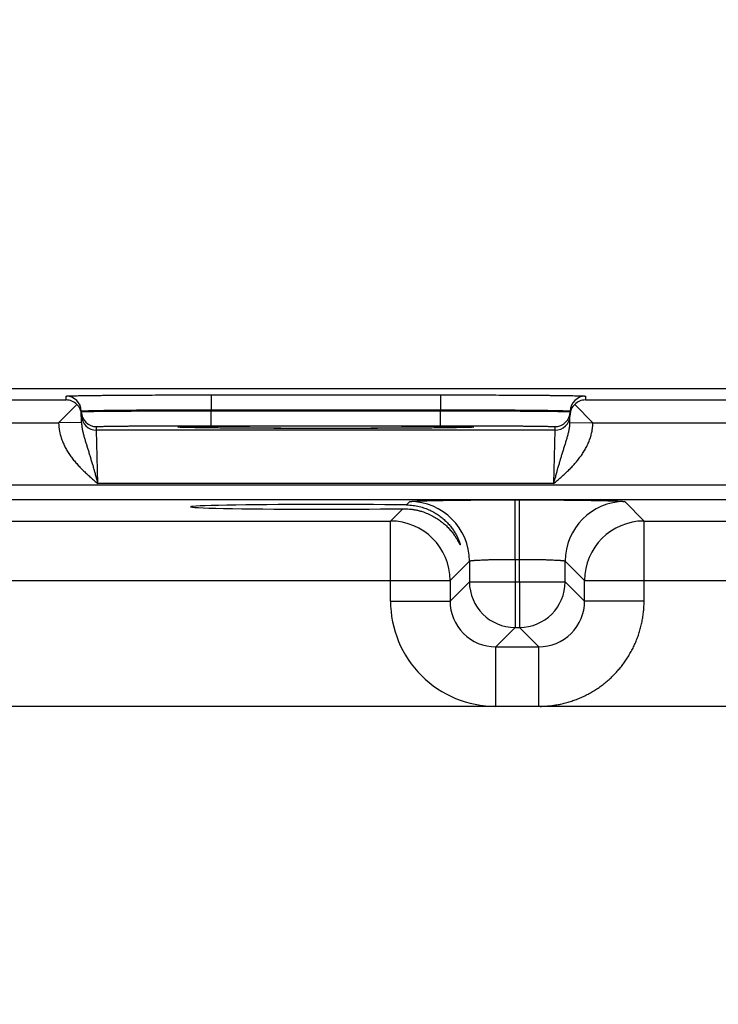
# Model space of a CAD drawing. Header units: inches. Extents: x 0 to 34, y 0 to 22.
# Tile 40 of 124: x 14.1 to 15, y 16.6 to 17.8. Entities that reach past the tile are written whole.
import ezdxf

# ---------------------------------------------------------------- set-up
doc = ezdxf.new("R2010")
doc.units = ezdxf.units.IN
doc.header["$LTSCALE"] = 1.87
doc.header["$MEASUREMENT"] = 0
doc.layers.get('0').update_dxf_attribs({"linetype": 'CONTINUOUS'})
doc.layers.add('DIMENSIONS', color=7, linetype='CONTINUOUS')
doc.styles.get("Standard").update_dxf_attribs({"font": 'txt', "width": 0.8})
doc.dimstyles.new('DIMSTYLE_1', dxfattribs={"dimtxt": 0.125, "dimasz": 0.18, "dimexe": 0.125, "dimexo": 0.0625, "dimgap": 0.09, "dimtad": 0, "dimtih": 1, "dimtoh": 1, "dimzin": 4, "dimdsep": 46, "dimtxsty": 'STANDARD', "dimblk": '_FILLED', "dimblk1": '_FILLED', "dimblk2": '_FILLED', "dimcen": 0.09, "dimadec": 0, "dimazin": 0, "dimtp": 0.01, "dimtm": 0.01, "dimtfac": 1, "dimtofl": 0, "dimtmove": 0, "dimatfit": 3, "dimldrblk": '_FILLED', "dimfxl": 1, "dimtolj": 1, "dimtzin": 4, "dimarcsym": 0})

# ---------------------------------------------------------------- blocks, each defined once
blk = doc.blocks.new('*D29')
at = {"layer": 'DIMENSIONS', "color": 2, "linetype": 'CONTINUOUS'}
blk.add_line((15.8888, 15.5751), (15.8888, 18.0491), dxfattribs=at)
at = {"layer": 'DIMENSIONS', "color": 2, "linetype": 'CONTINUOUS', "insert": (15.8263, 18.1116), "char_height": 0.125, "width": 1.025, "attachment_point": 1, "rotation": 90, "line_spacing_factor": 0.9}
blk.add_mtext('9.53{\\Ftxt.shx;\\W1.000000;\\H0.125000; }[242]', dxfattribs=at)
blk = doc.blocks.new('_FILLED')
at = {"color": 0, "linetype": 'BYBLOCK'}
blk.add_solid([(0, 0), (-1, 0.1736), (-1, -0.1736)], dxfattribs=at)

msp = doc.modelspace()

# ---------------------------------------------------------------- linework, layer by layer
at = {"color": 7, "linetype": 'CONTINUOUS'}
for p, q in [((17.0008, 17.3616), (7.5774, 17.3616)), ((14.1396, 17.3472), (14.1395, 17.3522)), ((14.3295, 17.3538), (14.6302, 17.3538)), ((14.3295, 17.3538), (14.3295, 17.3342)), ((14.6302, 17.3538), (14.6302, 17.3342)), ((14.8202, 17.3522), (14.8201, 17.3472)), ((13.8901, 17.3472), (14.1396, 17.3472)), ((14.1535, 17.3414), (14.1298, 17.3172)), ((14.8061, 17.3414), (14.8298, 17.3172)), ((14.8201, 17.3472), (15.0696, 17.3472)), ((14.1598, 17.3178), (14.1595, 17.3325)), ((14.3295, 17.3342), (14.6302, 17.3342)), ((14.3295, 17.3331), (14.3295, 17.3342)), ((14.3295, 17.3331), (14.6302, 17.3331)), ((14.3295, 17.3135), (14.3295, 17.3331)), ((14.6302, 17.3331), (14.6302, 17.3342)), ((14.6302, 17.3135), (14.6302, 17.3331)), ((14.7999, 17.3178), (14.8002, 17.3325)), ((13.8999, 17.3172), (14.1298, 17.3172)), ((14.1598, 17.3178), (14.1298, 17.3172)), ((14.1796, 17.3075), (14.1795, 17.3122)), ((14.2883, 17.3114), (14.2861, 17.3116)), ((14.2888, 17.3114), (14.2886, 17.3114)), ((14.2891, 17.3114), (14.2888, 17.3114)), ((14.2895, 17.3113), (14.2891, 17.3114)), ((14.29, 17.3113), (14.2895, 17.3113)), ((14.2908, 17.3113), (14.29, 17.3113)), ((14.292, 17.3112), (14.2908, 17.3113)), ((14.2934, 17.3112), (14.292, 17.3112)), ((14.2957, 17.3111), (14.2934, 17.3112)), ((14.2987, 17.311), (14.2957, 17.3111)), ((14.3026, 17.3109), (14.2987, 17.311)), ((14.3062, 17.3109), (14.3026, 17.3109)), ((14.3107, 17.3108), (14.3062, 17.3109)), ((14.3162, 17.3107), (14.3107, 17.3108)), ((14.3295, 17.3135), (14.6302, 17.3135)), ((14.6535, 17.3109), (14.6483, 17.3108)), ((14.6578, 17.311), (14.6535, 17.3109)), ((14.6613, 17.311), (14.6578, 17.311)), ((14.6642, 17.3111), (14.6613, 17.311)), ((14.6665, 17.3112), (14.6642, 17.3111)), ((14.668, 17.3112), (14.6665, 17.3112)), ((14.6689, 17.3113), (14.668, 17.3112)), ((14.6696, 17.3113), (14.6689, 17.3113)), ((14.6702, 17.3113), (14.6696, 17.3113)), ((14.6705, 17.3114), (14.6702, 17.3113)), ((14.6708, 17.3114), (14.6705, 17.3114)), ((14.671, 17.3114), (14.6708, 17.3114)), ((14.6712, 17.3114), (14.671, 17.3114)), ((14.6713, 17.3114), (14.6712, 17.3114)), ((14.6735, 17.3116), (14.6713, 17.3114)), ((14.7802, 17.3122), (14.7801, 17.3075)), ((14.7999, 17.3178), (14.8298, 17.3172)), ((14.8299, 17.3172), (15.0598, 17.3172)), ((14.7801, 17.3075), (14.1796, 17.3075)), ((14.1812, 17.2375), (14.1796, 17.3075)), ((14.323, 17.3106), (14.3162, 17.3107)), ((14.3317, 17.3105), (14.323, 17.3106)), ((14.3389, 17.3105), (14.3317, 17.3105)), ((14.3476, 17.3104), (14.3389, 17.3105)), ((14.3571, 17.3103), (14.3476, 17.3104)), ((14.3671, 17.3103), (14.3571, 17.3103)), ((14.3776, 17.3102), (14.3671, 17.3103)), ((14.3886, 17.3101), (14.3776, 17.3102)), ((14.3999, 17.3101), (14.3886, 17.3101)), ((14.4116, 17.31), (14.3999, 17.3101)), ((14.4235, 17.31), (14.4116, 17.31)), ((14.4357, 17.31), (14.4235, 17.31)), ((14.4481, 17.31), (14.4357, 17.31)), ((14.4607, 17.3099), (14.4481, 17.31)), ((14.4733, 17.3099), (14.4607, 17.3099)), ((14.4859, 17.3099), (14.4733, 17.3099)), ((14.4985, 17.3099), (14.4859, 17.3099)), ((14.5111, 17.31), (14.4985, 17.3099)), ((14.5235, 17.31), (14.5111, 17.31)), ((14.5357, 17.31), (14.5235, 17.31)), ((14.5477, 17.31), (14.5357, 17.31)), ((14.5594, 17.3101), (14.5477, 17.31)), ((14.5703, 17.3101), (14.5594, 17.3101)), ((14.5845, 17.3102), (14.5703, 17.3101)), ((14.5963, 17.3103), (14.5845, 17.3102)), ((14.606, 17.3103), (14.5963, 17.3103)), ((14.6143, 17.3104), (14.606, 17.3103)), ((14.6235, 17.3105), (14.6143, 17.3104)), ((14.6311, 17.3106), (14.6235, 17.3105)), ((14.6376, 17.3106), (14.6311, 17.3106)), ((14.6433, 17.3107), (14.6376, 17.3106)), ((14.6483, 17.3108), (14.6433, 17.3107)), ((14.7801, 17.3075), (14.7785, 17.2375)), ((16.7965, 17.2353), (9.3983, 17.2353)), ((14.7785, 17.2375), (14.1812, 17.2375)), ((16.7965, 17.2163), (9.3983, 17.2163)), ((14.5858, 17.2096), (14.5901, 17.2139)), ((14.7281, 17.2162), (14.7336, 17.2162)), ((14.7281, 17.1382), (14.7281, 17.2162)), ((14.7336, 17.1382), (14.7336, 17.2162)), ((14.8716, 17.2139), (14.897, 17.1885)), ((14.5647, 17.1885), (14.5808, 17.2046)), ((13.967, 17.1885), (14.5647, 17.1885)), ((14.5647, 17.0835), (14.5647, 17.1885)), ((14.897, 17.1885), (15.4947, 17.1885)), ((14.897, 17.0835), (14.897, 17.1885)), ((14.6681, 17.1359), (14.6427, 17.1105)), ((14.6681, 17.1359), (14.6681, 17.1089)), ((14.7281, 17.1382), (14.7336, 17.1382)), ((14.7281, 17.1382), (14.7281, 17.1089)), ((14.7336, 17.1089), (14.7336, 17.1382)), ((14.7936, 17.1089), (14.7936, 17.1359)), ((14.7936, 17.1359), (14.819, 17.1105)), ((13.889, 17.1105), (14.6427, 17.1105)), ((14.6427, 17.1105), (14.6427, 17.0835)), ((14.6681, 17.1089), (14.6427, 17.0835)), ((14.6681, 17.1089), (14.7936, 17.1089)), ((14.7281, 17.1089), (14.7281, 17.0489)), ((14.7336, 17.1089), (14.7336, 17.0489)), ((14.7936, 17.1089), (14.819, 17.0835)), ((14.819, 17.1105), (15.5727, 17.1105)), ((14.819, 17.0835), (14.819, 17.1105)), ((14.5647, 17.0835), (14.6427, 17.0835)), ((14.897, 17.0835), (14.819, 17.0835)), ((14.7281, 17.0489), (14.7027, 17.0235)), ((14.7281, 17.0489), (14.7336, 17.0489)), ((14.7336, 17.0489), (14.759, 17.0235)), ((14.7027, 17.0235), (14.759, 17.0235)), ((14.7027, 16.9455), (14.7027, 17.0235)), ((14.759, 16.9455), (14.759, 17.0235)), ((16.6407, 16.9455), (9.5541, 16.9455))]:
    msp.add_line(p, q, dxfattribs=at)
for points in [[(14.2886, 17.3114), (14.2885, 17.3114), (14.2884, 17.3114), (14.2884, 17.3114)], [(14.6713, 17.3114), (14.6713, 17.3114), (14.6713, 17.3114)]]:
    msp.add_lwpolyline(points, dxfattribs=at)
for centre, radius, start, end in [((14.1395, 17.3322), 0.02, 1.0012, 90.0013), ((14.8202, 17.3322), 0.02, 89.9987, 178.9988), ((14.1394, 17.327), 0.0202, 45.4189, 89.3143), ((14.1399, 17.3272), 0.0197, 1.0498, 46.2249), ((14.8197, 17.3272), 0.0197, 133.7752, 178.9502), ((14.8203, 17.327), 0.0202, 90.6857, 134.5811), ((14.1795, 17.3322), 0.02, 181.0012, 270.0013), ((14.1796, 17.3275), 0.02, 181.2271, 270.0013), ((14.7801, 17.3275), 0.02, 269.9987, 358.7855), ((14.7802, 17.3322), 0.02, 269.9987, 358.9988), ((14.6735, 17.2966), 0.015, 89.9998, 100.7095), ((14.5901, 17.1359), 0.078, 0.0209, 89.9791), ((14.8716, 17.1359), 0.078, 90.0209, 179.9791), ((14.5647, 17.1105), 0.078, 0.0209, 89.9791), ((14.897, 17.1105), 0.078, 90.0209, 179.9791), ((14.7281, 17.1089), 0.06, 180.0209, 269.9791), ((14.7336, 17.1089), 0.06, 270.0209, 359.9791), ((14.7027, 17.0835), 0.138, 179.9961, 270.0042), ((14.7027, 17.0835), 0.06, 179.9638, 270.0362), ((14.759, 17.0835), 0.06, 269.9638, 0.0362)]:
    msp.add_arc(centre, radius, start, end, dxfattribs=at)
msp.add_ellipse((14.4798, 17.2071), major_axis=(0.1771, 0), ratio=0.017455, start_param=0.929285, end_param=5.318993, dxfattribs=at)
for points, knots in [([(14.1395, 17.3522), (14.1395, 17.3522), (14.1395, 17.3522), (14.1395, 17.3522), (14.1395, 17.3522), (14.1395, 17.3522), (14.1396, 17.3522), (14.1396, 17.3522), (14.1396, 17.3522), (14.1397, 17.3523), (14.1398, 17.3523), (14.1399, 17.3523), (14.14, 17.3523), (14.1402, 17.3523), (14.1405, 17.3524), (14.141, 17.3524), (14.1416, 17.3524), (14.1423, 17.3525), (14.1432, 17.3525), (14.1442, 17.3526), (14.1452, 17.3526), (14.1464, 17.3526), (14.1477, 17.3527), (14.1491, 17.3527), (14.1506, 17.3527), (14.1523, 17.3528), (14.1546, 17.3528), (14.1579, 17.3529), (14.1621, 17.353), (14.1667, 17.353), (14.1716, 17.3531), (14.177, 17.3532), (14.1827, 17.3532), (14.1888, 17.3533), (14.1952, 17.3534), (14.202, 17.3534), (14.2116, 17.3535), (14.2243, 17.3536), (14.2402, 17.3537), (14.257, 17.3537), (14.2745, 17.3538), (14.2925, 17.3538), (14.3109, 17.3538), (14.3233, 17.3538), (14.3295, 17.3538)], [0, 0, 0, 0, 0.000056, 0.000092, 0.000134, 0.000241, 0.000383, 0.000559, 0.000772, 0.001022, 0.001308, 0.001991, 0.002823, 0.003804, 0.004935, 0.007643, 0.010948, 0.014847, 0.019338, 0.02442, 0.030088, 0.03634, 0.043173, 0.050581, 0.058561, 0.067109, 0.076218, 0.096099, 0.118157, 0.142341, 0.168591, 0.196844, 0.227033, 0.259085, 0.292923, 0.328465, 0.365625, 0.44444, 0.528609, 0.617319, 0.709716, 0.80491, 0.901983, 1, 1, 1, 1]), ([(14.6302, 17.3538), (14.6364, 17.3538), (14.6488, 17.3538), (14.6672, 17.3538), (14.6852, 17.3538), (14.7027, 17.3537), (14.7195, 17.3537), (14.7354, 17.3536), (14.7481, 17.3535), (14.7577, 17.3534), (14.7644, 17.3534), (14.7709, 17.3533), (14.777, 17.3532), (14.7827, 17.3532), (14.788, 17.3531), (14.793, 17.353), (14.7976, 17.353), (14.8018, 17.3529), (14.805, 17.3528), (14.8074, 17.3528), (14.809, 17.3527), (14.8106, 17.3527), (14.812, 17.3527), (14.8133, 17.3526), (14.8144, 17.3526), (14.8155, 17.3526), (14.8165, 17.3525), (14.8173, 17.3525), (14.8181, 17.3524), (14.8187, 17.3524), (14.8192, 17.3524), (14.8195, 17.3523), (14.8196, 17.3523), (14.8198, 17.3523), (14.8199, 17.3523), (14.82, 17.3523), (14.82, 17.3522), (14.8201, 17.3522), (14.8201, 17.3522), (14.8201, 17.3522), (14.8201, 17.3522), (14.8202, 17.3522), (14.8202, 17.3522), (14.8202, 17.3522), (14.8202, 17.3522)], [0, 0, 0, 0, 0.098017, 0.19509, 0.290284, 0.382681, 0.471391, 0.55556, 0.634375, 0.671535, 0.707077, 0.740915, 0.772967, 0.803156, 0.831409, 0.857659, 0.881843, 0.903901, 0.923782, 0.932891, 0.941439, 0.949419, 0.956827, 0.96366, 0.969912, 0.97558, 0.980662, 0.985153, 0.989052, 0.992357, 0.995065, 0.996196, 0.997177, 0.998009, 0.998692, 0.998978, 0.999228, 0.999441, 0.999617, 0.999759, 0.999866, 0.999908, 0.999944, 1, 1, 1, 1]), ([(14.1595, 17.3325), (14.1595, 17.3325), (14.1595, 17.3325), (14.1595, 17.3326), (14.1595, 17.3326), (14.1596, 17.3326), (14.1596, 17.3326), (14.1596, 17.3326), (14.1597, 17.3326), (14.1597, 17.3326), (14.1598, 17.3327), (14.16, 17.3327), (14.1601, 17.3327), (14.1603, 17.3327), (14.1606, 17.3328), (14.1608, 17.3328), (14.1611, 17.3328), (14.1615, 17.3328), (14.162, 17.3329), (14.1628, 17.3329), (14.1637, 17.333), (14.1646, 17.333), (14.1657, 17.3331), (14.1668, 17.3331), (14.1681, 17.3331), (14.17, 17.3332), (14.1726, 17.3333), (14.1759, 17.3334), (14.1797, 17.3334), (14.1838, 17.3335), (14.1882, 17.3336), (14.193, 17.3337), (14.1982, 17.3337), (14.2036, 17.3338), (14.2094, 17.3339), (14.2154, 17.3339), (14.224, 17.334), (14.2353, 17.3341), (14.2496, 17.3341), (14.2646, 17.3342), (14.2803, 17.3342), (14.2964, 17.3342), (14.3129, 17.3342), (14.3239, 17.3342), (14.3295, 17.3342)], [0, 0, 0, 0, 0.000074, 0.000165, 0.000283, 0.000432, 0.000615, 0.000833, 0.001086, 0.001376, 0.002065, 0.002902, 0.003887, 0.005021, 0.006303, 0.007733, 0.009313, 0.011041, 0.014942, 0.019435, 0.024517, 0.030186, 0.036439, 0.043271, 0.050679, 0.058658, 0.076312, 0.096191, 0.118246, 0.142426, 0.168672, 0.196922, 0.227107, 0.259155, 0.292989, 0.328526, 0.365683, 0.44449, 0.52865, 0.617353, 0.709742, 0.804928, 0.901992, 1, 1, 1, 1]), ([(14.1595, 17.3318), (14.1595, 17.3318), (14.1595, 17.3318), (14.1595, 17.3318), (14.1595, 17.3318), (14.1596, 17.3318), (14.1596, 17.3318), (14.1596, 17.3318), (14.1596, 17.3319), (14.1597, 17.3319), (14.1597, 17.3319), (14.1599, 17.3319), (14.16, 17.3319), (14.1602, 17.3319), (14.1603, 17.3319), (14.1606, 17.3319), (14.1608, 17.3319), (14.1611, 17.3319), (14.1615, 17.332), (14.1621, 17.332), (14.1628, 17.332), (14.1637, 17.332), (14.1646, 17.3321), (14.1657, 17.3321), (14.1669, 17.3321), (14.1681, 17.3321), (14.1695, 17.3322), (14.1709, 17.3322), (14.1731, 17.3322), (14.176, 17.3323), (14.1797, 17.3323), (14.1838, 17.3324), (14.1883, 17.3324), (14.1931, 17.3325), (14.1982, 17.3325), (14.2036, 17.3326), (14.2094, 17.3326), (14.2154, 17.3326), (14.224, 17.3327), (14.2354, 17.3328), (14.2496, 17.3328), (14.2646, 17.3329), (14.2803, 17.333), (14.2964, 17.333), (14.3129, 17.3331), (14.3239, 17.3331), (14.3295, 17.3331)], [0, 0, 0, 0, 0.000039, 0.000068, 0.000105, 0.000205, 0.000341, 0.000513, 0.000722, 0.000969, 0.001252, 0.001932, 0.002761, 0.00374, 0.004868, 0.006146, 0.007574, 0.009151, 0.010876, 0.014774, 0.019265, 0.024346, 0.030014, 0.036267, 0.0431, 0.050509, 0.05849, 0.067038, 0.076148, 0.096032, 0.118094, 0.14228, 0.168533, 0.19679, 0.226982, 0.259037, 0.292878, 0.328423, 0.365586, 0.444407, 0.528581, 0.617296, 0.709699, 0.804898, 0.901977, 1, 1, 1, 1]), ([(14.6302, 17.3342), (14.6358, 17.3342), (14.6468, 17.3342), (14.6633, 17.3342), (14.6794, 17.3342), (14.6951, 17.3342), (14.7101, 17.3341), (14.7244, 17.3341), (14.7357, 17.334), (14.7443, 17.3339), (14.7503, 17.3339), (14.7561, 17.3338), (14.7615, 17.3337), (14.7666, 17.3337), (14.7714, 17.3336), (14.7759, 17.3335), (14.78, 17.3334), (14.7837, 17.3334), (14.7871, 17.3333), (14.7897, 17.3332), (14.7916, 17.3331), (14.7928, 17.3331), (14.794, 17.3331), (14.7951, 17.333), (14.796, 17.333), (14.7969, 17.3329), (14.7976, 17.3329), (14.7982, 17.3328), (14.7986, 17.3328), (14.7989, 17.3328), (14.7991, 17.3328), (14.7993, 17.3327), (14.7995, 17.3327), (14.7997, 17.3327), (14.7998, 17.3327), (14.7999, 17.3326), (14.8, 17.3326), (14.8001, 17.3326), (14.8001, 17.3326), (14.8001, 17.3326), (14.8001, 17.3326), (14.8002, 17.3326), (14.8002, 17.3325), (14.8002, 17.3325), (14.8002, 17.3325)], [0, 0, 0, 0, 0.098008, 0.195072, 0.290258, 0.382647, 0.47135, 0.55551, 0.634317, 0.671474, 0.707011, 0.740845, 0.772893, 0.803078, 0.831328, 0.857574, 0.881754, 0.903809, 0.923688, 0.941342, 0.949321, 0.956729, 0.963561, 0.969814, 0.975483, 0.980565, 0.985058, 0.988959, 0.990687, 0.992267, 0.993697, 0.994979, 0.996113, 0.997098, 0.997935, 0.998624, 0.998914, 0.999167, 0.999385, 0.999568, 0.999717, 0.999835, 0.999926, 1, 1, 1, 1]), ([(14.6302, 17.3331), (14.6357, 17.3331), (14.6468, 17.3331), (14.6633, 17.333), (14.6794, 17.333), (14.695, 17.3329), (14.7101, 17.3328), (14.7243, 17.3328), (14.7357, 17.3327), (14.7443, 17.3326), (14.7503, 17.3326), (14.756, 17.3326), (14.7615, 17.3325), (14.7666, 17.3325), (14.7714, 17.3324), (14.7759, 17.3324), (14.78, 17.3323), (14.7837, 17.3323), (14.7866, 17.3322), (14.7887, 17.3322), (14.7902, 17.3322), (14.7916, 17.3321), (14.7928, 17.3321), (14.794, 17.3321), (14.795, 17.3321), (14.796, 17.332), (14.7969, 17.332), (14.7976, 17.332), (14.7982, 17.332), (14.7986, 17.3319), (14.7989, 17.3319), (14.7991, 17.3319), (14.7993, 17.3319), (14.7995, 17.3319), (14.7997, 17.3319), (14.7998, 17.3319), (14.7999, 17.3319), (14.8, 17.3319), (14.8, 17.3319), (14.8001, 17.3318), (14.8001, 17.3318), (14.8001, 17.3318), (14.8001, 17.3318), (14.8002, 17.3318), (14.8002, 17.3318), (14.8002, 17.3318), (14.8002, 17.3318)], [0, 0, 0, 0, 0.098023, 0.195102, 0.290301, 0.382704, 0.471419, 0.555593, 0.634414, 0.671577, 0.707122, 0.740963, 0.773018, 0.80321, 0.831467, 0.85772, 0.881906, 0.903968, 0.923852, 0.932962, 0.94151, 0.949491, 0.9569, 0.963733, 0.969986, 0.975654, 0.980735, 0.985226, 0.989124, 0.990849, 0.992426, 0.993854, 0.995132, 0.99626, 0.997239, 0.998068, 0.998748, 0.999031, 0.999278, 0.999487, 0.999659, 0.999795, 0.999895, 0.999932, 0.999961, 1, 1, 1, 1]), ([(14.1298, 17.3172), (14.1298, 17.3167), (14.1298, 17.3156), (14.1299, 17.3141), (14.13, 17.3126), (14.1302, 17.3111), (14.1304, 17.3095), (14.1306, 17.308), (14.1309, 17.3065), (14.1313, 17.3045), (14.1318, 17.302), (14.1329, 17.2981), (14.1346, 17.2933), (14.1366, 17.2886), (14.1385, 17.285), (14.1399, 17.2823), (14.1415, 17.2796), (14.1431, 17.2771), (14.1449, 17.2745), (14.1466, 17.272), (14.1485, 17.2696), (14.1504, 17.2672), (14.1524, 17.2649), (14.1551, 17.2618), (14.1586, 17.2581), (14.1629, 17.2538), (14.1674, 17.2496), (14.1719, 17.2455), (14.1765, 17.2415), (14.1796, 17.2388), (14.1812, 17.2375)], [0, 0, 0, 0, 0.015626, 0.031252, 0.046878, 0.062504, 0.07813, 0.093756, 0.109382, 0.125008, 0.156258, 0.187508, 0.249996, 0.312486, 0.343737, 0.374987, 0.406238, 0.437489, 0.46874, 0.499991, 0.531242, 0.562493, 0.593745, 0.624996, 0.687496, 0.749996, 0.812498, 0.874998, 0.937499, 1, 1, 1, 1]), ([(14.1598, 17.3178), (14.1598, 17.3161), (14.16, 17.3136), (14.1605, 17.3103), (14.1609, 17.3078), (14.1614, 17.3054), (14.162, 17.303), (14.1626, 17.3007), (14.1633, 17.2983), (14.164, 17.2959), (14.1647, 17.2936), (14.1654, 17.2912), (14.1664, 17.288), (14.1674, 17.2848), (14.1684, 17.2816), (14.1692, 17.2792), (14.1699, 17.2767), (14.1707, 17.2742), (14.1713, 17.2721), (14.1718, 17.2705), (14.1723, 17.2688), (14.173, 17.2666), (14.1737, 17.2641), (14.1745, 17.2615), (14.1752, 17.2589), (14.1759, 17.2567), (14.1763, 17.2549), (14.1768, 17.2531), (14.1775, 17.2509), (14.1782, 17.2483), (14.1788, 17.246), (14.1793, 17.2442), (14.1797, 17.2429), (14.1801, 17.2415), (14.1806, 17.2397), (14.1809, 17.2384), (14.1812, 17.2375)], [0, 0, 0, 0, 0.06052, 0.090458, 0.120221, 0.149857, 0.179403, 0.208909, 0.238413, 0.267956, 0.29758, 0.327317, 0.3572, 0.417522, 0.448, 0.478712, 0.509671, 0.540886, 0.572359, 0.58819, 0.604083, 0.636056, 0.668275, 0.700725, 0.73339, 0.766253, 0.782753, 0.799296, 0.832498, 0.865833, 0.899278, 0.916033, 0.932805, 0.949592, 0.966389, 1, 1, 1, 1]), ([(14.1795, 17.3122), (14.1795, 17.3122), (14.1795, 17.3122), (14.1795, 17.3122), (14.1795, 17.3122), (14.1796, 17.3122), (14.1796, 17.3122), (14.1796, 17.3122), (14.1797, 17.3122), (14.1797, 17.3122), (14.1798, 17.3122), (14.1799, 17.3123), (14.1801, 17.3123), (14.1803, 17.3123), (14.1807, 17.3123), (14.1812, 17.3124), (14.1818, 17.3124), (14.1824, 17.3124), (14.1832, 17.3125), (14.184, 17.3125), (14.185, 17.3125), (14.186, 17.3125), (14.1871, 17.3126), (14.1888, 17.3126), (14.191, 17.3127), (14.194, 17.3127), (14.1973, 17.3128), (14.2009, 17.3128), (14.2049, 17.3129), (14.2091, 17.3129), (14.2136, 17.313), (14.2184, 17.313), (14.2235, 17.3131), (14.2288, 17.3131), (14.2364, 17.3132), (14.2464, 17.3133), (14.259, 17.3133), (14.2723, 17.3134), (14.2861, 17.3134), (14.3003, 17.3135), (14.3148, 17.3135), (14.3246, 17.3135), (14.3295, 17.3135)], [0, 0, 0, 0, 0.00013, 0.00018, 0.000238, 0.000379, 0.000556, 0.000768, 0.001018, 0.001304, 0.001987, 0.002819, 0.003801, 0.004931, 0.007639, 0.010944, 0.014843, 0.019334, 0.024416, 0.030084, 0.036337, 0.043169, 0.050578, 0.058558, 0.076214, 0.096095, 0.118154, 0.142337, 0.168588, 0.196841, 0.22703, 0.259082, 0.29292, 0.328462, 0.365623, 0.444438, 0.528607, 0.617317, 0.709715, 0.804909, 0.901983, 1, 1, 1, 1]), ([(14.2861, 17.3116), (14.2861, 17.3116), (14.2861, 17.3116), (14.2861, 17.3116), (14.2862, 17.3117), (14.2862, 17.3117), (14.2862, 17.3117), (14.2862, 17.3117), (14.2863, 17.3117), (14.2863, 17.3117), (14.2864, 17.3117), (14.2865, 17.3117), (14.2867, 17.3118), (14.2869, 17.3118), (14.2872, 17.3118), (14.2876, 17.3118), (14.2883, 17.3119), (14.289, 17.3119), (14.2899, 17.312), (14.2909, 17.312), (14.292, 17.312), (14.2932, 17.3121), (14.2945, 17.3121), (14.2959, 17.3122), (14.2975, 17.3122), (14.2991, 17.3122), (14.3016, 17.3123), (14.3049, 17.3124), (14.3091, 17.3124), (14.3138, 17.3125), (14.3189, 17.3126), (14.3244, 17.3126), (14.3302, 17.3127), (14.3364, 17.3128), (14.343, 17.3128), (14.3498, 17.3129), (14.3596, 17.313), (14.3726, 17.313), (14.3888, 17.3131), (14.4059, 17.3132), (14.4238, 17.3132), (14.4422, 17.3133), (14.4609, 17.3133), (14.4798, 17.3133), (14.4988, 17.3133), (14.5175, 17.3133), (14.5359, 17.3132), (14.5537, 17.3132), (14.5709, 17.3131), (14.5871, 17.313), (14.6, 17.313), (14.6098, 17.3129), (14.6167, 17.3128), (14.6233, 17.3128), (14.6295, 17.3127), (14.6353, 17.3126), (14.6408, 17.3126), (14.6459, 17.3125), (14.6505, 17.3124), (14.6548, 17.3124), (14.6581, 17.3123), (14.6605, 17.3122), (14.6622, 17.3122), (14.6637, 17.3122), (14.6652, 17.3121), (14.6665, 17.3121), (14.6677, 17.312), (14.6688, 17.312), (14.6698, 17.312), (14.6707, 17.3119), (14.6714, 17.3119), (14.6721, 17.3118), (14.6725, 17.3118), (14.6728, 17.3118), (14.673, 17.3118), (14.6732, 17.3117), (14.6733, 17.3117), (14.6734, 17.3117), (14.6734, 17.3117), (14.6735, 17.3117), (14.6735, 17.3117), (14.6735, 17.3117), (14.6735, 17.3117), (14.6735, 17.3116), (14.6735, 17.3116), (14.6735, 17.3116), (14.6735, 17.3116)], [0, 0, 0, 0, 0.000028, 0.000046, 0.000067, 0.000121, 0.000191, 0.00028, 0.000386, 0.000511, 0.000654, 0.000996, 0.001412, 0.001903, 0.002469, 0.003824, 0.005476, 0.007427, 0.009674, 0.012215, 0.015051, 0.018178, 0.021595, 0.025301, 0.029292, 0.033567, 0.038123, 0.048066, 0.059098, 0.071192, 0.084318, 0.098447, 0.113543, 0.129569, 0.146489, 0.16426, 0.18284, 0.222246, 0.264327, 0.308678, 0.354872, 0.402465, 0.450996, 0.5, 0.549004, 0.597535, 0.645128, 0.691322, 0.735673, 0.777754, 0.81716, 0.83574, 0.853511, 0.870431, 0.886457, 0.901553, 0.915682, 0.928808, 0.940902, 0.951934, 0.961877, 0.966433, 0.970708, 0.974699, 0.978405, 0.981822, 0.984949, 0.987785, 0.990326, 0.992573, 0.994524, 0.996176, 0.997531, 0.998097, 0.998588, 0.999004, 0.999346, 0.999489, 0.999614, 0.99972, 0.999809, 0.999879, 0.999933, 0.999954, 0.999972, 1, 1, 1, 1]), ([(14.6713, 17.3114), (14.6711, 17.3114), (14.6706, 17.3113), (14.6695, 17.3113), (14.6679, 17.3112), (14.6657, 17.3111), (14.6631, 17.3111), (14.6601, 17.311), (14.6568, 17.3109), (14.6532, 17.3109), (14.6476, 17.3108), (14.6399, 17.3107), (14.6297, 17.3106), (14.6183, 17.3104), (14.6058, 17.3103), (14.5923, 17.3102), (14.5727, 17.3101), (14.5465, 17.31), (14.5137, 17.31), (14.4799, 17.3099), (14.446, 17.31), (14.4133, 17.31), (14.3871, 17.3101), (14.3674, 17.3102), (14.354, 17.3103), (14.3415, 17.3104), (14.3301, 17.3106), (14.3198, 17.3107), (14.3121, 17.3108), (14.3065, 17.3109), (14.3029, 17.3109), (14.2996, 17.311), (14.2966, 17.3111), (14.294, 17.3111), (14.2918, 17.3112), (14.2902, 17.3113), (14.2891, 17.3113), (14.2886, 17.3114), (14.2883, 17.3114)], [0, 0, 0, 0, 0.001812, 0.003868, 0.008711, 0.014521, 0.021285, 0.028992, 0.037624, 0.047167, 0.057601, 0.081057, 0.10781, 0.137648, 0.170338, 0.205621, 0.243221, 0.32417, 0.410643, 0.499923, 0.589206, 0.675687, 0.75665, 0.794259, 0.829552, 0.862252, 0.892103, 0.918868, 0.942339, 0.952779, 0.962329, 0.97097, 0.978683, 0.985455, 0.991273, 0.996124, 0.998184, 1, 1, 1, 1]), ([(14.6302, 17.3135), (14.6351, 17.3135), (14.6448, 17.3135), (14.6594, 17.3135), (14.6736, 17.3134), (14.6874, 17.3134), (14.7007, 17.3133), (14.7133, 17.3133), (14.7233, 17.3132), (14.7308, 17.3131), (14.7362, 17.3131), (14.7412, 17.313), (14.746, 17.313), (14.7506, 17.3129), (14.7548, 17.3129), (14.7587, 17.3128), (14.7624, 17.3128), (14.7657, 17.3127), (14.7686, 17.3127), (14.7709, 17.3126), (14.7726, 17.3126), (14.7737, 17.3125), (14.7747, 17.3125), (14.7756, 17.3125), (14.7765, 17.3125), (14.7773, 17.3124), (14.7779, 17.3124), (14.7785, 17.3124), (14.779, 17.3123), (14.7794, 17.3123), (14.7796, 17.3123), (14.7797, 17.3123), (14.7799, 17.3122), (14.78, 17.3122), (14.78, 17.3122), (14.7801, 17.3122), (14.7801, 17.3122), (14.7801, 17.3122), (14.7801, 17.3122), (14.7801, 17.3122), (14.7802, 17.3122), (14.7802, 17.3122), (14.7802, 17.3122)], [0, 0, 0, 0, 0.098017, 0.195091, 0.290285, 0.382683, 0.471393, 0.555562, 0.634377, 0.671538, 0.70708, 0.740918, 0.77297, 0.803159, 0.831412, 0.857663, 0.881846, 0.903905, 0.923786, 0.941442, 0.949422, 0.956831, 0.963663, 0.969916, 0.975584, 0.980666, 0.985157, 0.989056, 0.992361, 0.995069, 0.996199, 0.997181, 0.998013, 0.998696, 0.998982, 0.999232, 0.999444, 0.999621, 0.999762, 0.99982, 0.99987, 1, 1, 1, 1]), ([(14.7785, 17.2375), (14.7788, 17.2384), (14.7792, 17.2402), (14.7799, 17.2424), (14.7804, 17.2442), (14.7809, 17.246), (14.7815, 17.2483), (14.7822, 17.2509), (14.7828, 17.2531), (14.7833, 17.2549), (14.7838, 17.2567), (14.7844, 17.2589), (14.7852, 17.2615), (14.786, 17.2641), (14.7866, 17.2662), (14.7871, 17.2679), (14.7875, 17.2692), (14.7878, 17.2705), (14.7883, 17.2721), (14.789, 17.2742), (14.7897, 17.2767), (14.7905, 17.2792), (14.7913, 17.2816), (14.7923, 17.2848), (14.7933, 17.288), (14.7943, 17.2912), (14.795, 17.2936), (14.7957, 17.2959), (14.7964, 17.2983), (14.797, 17.3007), (14.7977, 17.303), (14.7982, 17.3054), (14.7988, 17.3078), (14.7992, 17.3103), (14.7997, 17.3136), (14.7999, 17.3161), (14.7999, 17.3178)], [0, 0, 0, 0, 0.033611, 0.067195, 0.083967, 0.100722, 0.134167, 0.167502, 0.200704, 0.217247, 0.233747, 0.26661, 0.299275, 0.331725, 0.363944, 0.379961, 0.395916, 0.41181, 0.427641, 0.459113, 0.490329, 0.521288, 0.552, 0.582478, 0.6428, 0.672683, 0.70242, 0.732044, 0.761587, 0.791091, 0.820597, 0.850143, 0.879779, 0.909542, 0.939479, 1, 1, 1, 1]), ([(14.7785, 17.2375), (14.7801, 17.2388), (14.7831, 17.2415), (14.7877, 17.2455), (14.7923, 17.2496), (14.7967, 17.2538), (14.8004, 17.2574), (14.8032, 17.2603), (14.8053, 17.2626), (14.8073, 17.2649), (14.8093, 17.2672), (14.8112, 17.2696), (14.813, 17.272), (14.8148, 17.2745), (14.8165, 17.2771), (14.8182, 17.2796), (14.8197, 17.2823), (14.8212, 17.285), (14.823, 17.2886), (14.8251, 17.2933), (14.8271, 17.2991), (14.8284, 17.304), (14.829, 17.3075), (14.8293, 17.3095), (14.8295, 17.3111), (14.8297, 17.3126), (14.8298, 17.3141), (14.8299, 17.3156), (14.8299, 17.3167), (14.8299, 17.3172)], [0, 0, 0, 0, 0.062501, 0.125003, 0.187505, 0.250007, 0.312508, 0.34376, 0.375012, 0.406263, 0.437515, 0.468767, 0.500018, 0.53127, 0.562521, 0.593773, 0.625024, 0.656275, 0.687526, 0.750017, 0.812506, 0.874993, 0.906243, 0.921869, 0.937495, 0.953122, 0.968748, 0.984374, 1, 1, 1, 1]), ([(14.5858, 17.2096), (14.5873, 17.2096), (14.5901, 17.2095), (14.5943, 17.2091), (14.5983, 17.2084), (14.6023, 17.2076), (14.6061, 17.2066), (14.6097, 17.2054), (14.6132, 17.2041), (14.6176, 17.2021), (14.6228, 17.1994), (14.6286, 17.1957), (14.6337, 17.1916), (14.6383, 17.1873), (14.6417, 17.1835), (14.6442, 17.1805), (14.6459, 17.1782), (14.6475, 17.1759), (14.6489, 17.1736), (14.6503, 17.1714), (14.6514, 17.1692), (14.6525, 17.1671), (14.6534, 17.1651), (14.6541, 17.1635), (14.6546, 17.1623), (14.6549, 17.1614), (14.6552, 17.1607), (14.6554, 17.16), (14.6556, 17.1593), (14.6558, 17.1587), (14.6559, 17.1583), (14.656, 17.158), (14.656, 17.1578), (14.6561, 17.1576), (14.6561, 17.1575), (14.6561, 17.1574), (14.6561, 17.1573), (14.6561, 17.1573)], [0, 0, 0, 0, 0.045855, 0.09065, 0.134413, 0.177176, 0.218973, 0.25984, 0.299816, 0.338935, 0.414725, 0.487482, 0.557395, 0.624572, 0.689013, 0.720173, 0.750576, 0.780168, 0.808872, 0.836587, 0.863175, 0.888457, 0.912195, 0.934085, 0.944221, 0.953744, 0.962593, 0.970702, 0.978, 0.984418, 0.989885, 0.992242, 0.994337, 0.996164, 0.997719, 0.998998, 1, 1, 1, 1]), ([(14.5901, 17.2139), (14.5901, 17.2139), (14.5901, 17.2139), (14.5901, 17.2139), (14.5902, 17.2139), (14.5903, 17.214), (14.5904, 17.214), (14.5905, 17.214), (14.5907, 17.2141), (14.591, 17.2141), (14.5914, 17.2142), (14.5919, 17.2142), (14.5925, 17.2143), (14.5932, 17.2143), (14.5939, 17.2144), (14.5947, 17.2144), (14.5956, 17.2145), (14.597, 17.2146), (14.5989, 17.2147), (14.6014, 17.2148), (14.6042, 17.2149), (14.6072, 17.215), (14.6106, 17.2151), (14.6143, 17.2152), (14.6182, 17.2153), (14.6223, 17.2154), (14.6268, 17.2155), (14.6331, 17.2156), (14.6416, 17.2157), (14.6524, 17.2158), (14.6639, 17.216), (14.676, 17.2161), (14.6886, 17.2161), (14.7015, 17.2162), (14.7147, 17.2162), (14.7236, 17.2162), (14.7281, 17.2162)], [0, 0, 0, 0, 0.000163, 0.000356, 0.000838, 0.001454, 0.002211, 0.003109, 0.004151, 0.006666, 0.009759, 0.013431, 0.01768, 0.022505, 0.027903, 0.033872, 0.040409, 0.047509, 0.063386, 0.081466, 0.101706, 0.124061, 0.148477, 0.174898, 0.203261, 0.233501, 0.265545, 0.299319, 0.371734, 0.450065, 0.533574, 0.621476, 0.712942, 0.807113, 0.9031, 1, 1, 1, 1]), ([(14.7336, 17.2162), (14.7381, 17.2162), (14.747, 17.2162), (14.7602, 17.2162), (14.7731, 17.2161), (14.7857, 17.2161), (14.7978, 17.216), (14.8093, 17.2158), (14.8201, 17.2157), (14.8286, 17.2156), (14.8349, 17.2155), (14.8394, 17.2154), (14.8435, 17.2153), (14.8474, 17.2152), (14.8511, 17.2151), (14.8545, 17.215), (14.8575, 17.2149), (14.8603, 17.2148), (14.8628, 17.2147), (14.8647, 17.2146), (14.8661, 17.2145), (14.867, 17.2144), (14.8678, 17.2144), (14.8685, 17.2143), (14.8692, 17.2143), (14.8698, 17.2142), (14.8703, 17.2142), (14.8707, 17.2141), (14.871, 17.2141), (14.8712, 17.214), (14.8713, 17.214), (14.8714, 17.214), (14.8715, 17.2139), (14.8716, 17.2139), (14.8716, 17.2139), (14.8716, 17.2139), (14.8716, 17.2139)], [0, 0, 0, 0, 0.0969, 0.192887, 0.287058, 0.378524, 0.466426, 0.549935, 0.628266, 0.700681, 0.734455, 0.766499, 0.796739, 0.825102, 0.851523, 0.875939, 0.898294, 0.918534, 0.936614, 0.952491, 0.959591, 0.966128, 0.972097, 0.977495, 0.98232, 0.986569, 0.990241, 0.993334, 0.995849, 0.996891, 0.997789, 0.998546, 0.999162, 0.999644, 0.999837, 1, 1, 1, 1]), ([(14.5808, 17.2046), (14.5823, 17.2046), (14.5853, 17.2046), (14.5897, 17.2043), (14.594, 17.2037), (14.5982, 17.203), (14.6022, 17.2021), (14.6073, 17.2006), (14.6133, 17.1984), (14.6201, 17.1952), (14.6262, 17.1915), (14.6317, 17.1876), (14.6359, 17.1841), (14.639, 17.1811), (14.6411, 17.1789), (14.6431, 17.1767), (14.6449, 17.1745), (14.6466, 17.1723), (14.6482, 17.1702), (14.6496, 17.1681), (14.6507, 17.1663), (14.6516, 17.165), (14.6521, 17.1641), (14.6526, 17.1631), (14.6531, 17.1623), (14.6536, 17.1614), (14.654, 17.1607), (14.6544, 17.1599), (14.6547, 17.1594), (14.6549, 17.159), (14.6551, 17.1587), (14.6552, 17.1584), (14.6553, 17.1582), (14.6555, 17.158), (14.6556, 17.1578), (14.6557, 17.1576), (14.6558, 17.1575), (14.6558, 17.1574), (14.6559, 17.1573), (14.6559, 17.1572), (14.656, 17.1572), (14.656, 17.1572), (14.656, 17.1572), (14.656, 17.1571), (14.6561, 17.1571), (14.6561, 17.1571), (14.6561, 17.1572), (14.6561, 17.1572), (14.6561, 17.1572), (14.6561, 17.1572), (14.6561, 17.1573), (14.6561, 17.1573)], [0, 0, 0, 0, 0.048093, 0.095091, 0.141009, 0.185866, 0.229688, 0.272501, 0.3552, 0.434225, 0.509783, 0.582024, 0.651013, 0.684282, 0.716702, 0.748235, 0.778826, 0.808398, 0.836844, 0.86402, 0.889735, 0.901969, 0.913737, 0.924997, 0.935698, 0.945787, 0.955203, 0.963879, 0.971744, 0.975349, 0.978724, 0.981859, 0.984745, 0.987372, 0.989733, 0.99182, 0.993626, 0.995146, 0.996377, 0.996884, 0.99732, 0.997686, 0.997986, 0.998225, 0.998416, 0.998584, 0.998762, 0.99898, 0.999254, 0.999593, 1, 1, 1, 1]), ([(14.6681, 17.1359), (14.6681, 17.1359), (14.6681, 17.1359), (14.6682, 17.136), (14.6682, 17.136), (14.6682, 17.136), (14.6683, 17.1361), (14.6685, 17.1361), (14.6687, 17.1362), (14.6689, 17.1362), (14.6691, 17.1363), (14.6694, 17.1363), (14.6697, 17.1364), (14.6702, 17.1365), (14.6709, 17.1366), (14.6719, 17.1367), (14.673, 17.1368), (14.6742, 17.1369), (14.6755, 17.137), (14.677, 17.1371), (14.6786, 17.1372), (14.6803, 17.1373), (14.6828, 17.1374), (14.6861, 17.1376), (14.6905, 17.1377), (14.6952, 17.1379), (14.7001, 17.138), (14.7054, 17.1381), (14.7109, 17.1382), (14.7165, 17.1382), (14.7223, 17.1382), (14.7261, 17.1382), (14.7281, 17.1382)], [0, 0, 0, 0, 0.001207, 0.001961, 0.002833, 0.003829, 0.004956, 0.00761, 0.010815, 0.014577, 0.018901, 0.023788, 0.029238, 0.035251, 0.048954, 0.064874, 0.082978, 0.103228, 0.125578, 0.149979, 0.176374, 0.204703, 0.234899, 0.300612, 0.3729, 0.451087, 0.53444, 0.622178, 0.713473, 0.807469, 0.903279, 1, 1, 1, 1]), ([(14.7336, 17.1382), (14.7356, 17.1382), (14.7394, 17.1382), (14.7452, 17.1382), (14.7508, 17.1382), (14.7563, 17.1381), (14.7615, 17.138), (14.7665, 17.1379), (14.7712, 17.1377), (14.7756, 17.1376), (14.7789, 17.1374), (14.7814, 17.1373), (14.7831, 17.1372), (14.7847, 17.1371), (14.7862, 17.137), (14.7875, 17.1369), (14.7887, 17.1368), (14.7898, 17.1367), (14.7908, 17.1366), (14.7915, 17.1365), (14.792, 17.1364), (14.7923, 17.1363), (14.7926, 17.1363), (14.7928, 17.1362), (14.793, 17.1362), (14.7932, 17.1361), (14.7934, 17.1361), (14.7934, 17.136), (14.7935, 17.136), (14.7935, 17.136), (14.7936, 17.1359), (14.7936, 17.1359), (14.7936, 17.1359)], [0, 0, 0, 0, 0.096721, 0.192531, 0.286527, 0.377822, 0.46556, 0.548913, 0.6271, 0.699388, 0.765101, 0.795297, 0.823626, 0.850021, 0.874422, 0.896772, 0.917022, 0.935126, 0.951046, 0.964749, 0.970762, 0.976212, 0.981099, 0.985423, 0.989185, 0.99239, 0.995044, 0.996171, 0.997167, 0.998039, 0.998793, 1, 1, 1, 1]), ([(14.7609, 16.9455), (14.7615, 16.9455), (14.7626, 16.9455), (14.7643, 16.9456), (14.766, 16.9457), (14.7676, 16.9458), (14.7693, 16.9459), (14.771, 16.946), (14.7727, 16.9462), (14.7749, 16.9464), (14.7777, 16.9468), (14.781, 16.9473), (14.7843, 16.9478), (14.7887, 16.9487), (14.7941, 16.95), (14.8006, 16.9519), (14.8069, 16.954), (14.8132, 16.9565), (14.8193, 16.9593), (14.8252, 16.9624), (14.8311, 16.9658), (14.8367, 16.9694), (14.8422, 16.9733), (14.8474, 16.9775), (14.8525, 16.9819), (14.8573, 16.9866), (14.8619, 16.9915), (14.8662, 16.9966), (14.8703, 17.0019), (14.8742, 17.0074), (14.8777, 17.0131), (14.881, 17.019), (14.884, 17.025), (14.8867, 17.0311), (14.8891, 17.0374), (14.8912, 17.0438), (14.893, 17.0502), (14.8944, 17.0568), (14.8956, 17.0634), (14.8964, 17.0701), (14.8969, 17.0768), (14.897, 17.0813), (14.897, 17.0835)], [0, 0, 0, 0, 0.007813, 0.015626, 0.02344, 0.031253, 0.039066, 0.046879, 0.054692, 0.062505, 0.078131, 0.093757, 0.109383, 0.125009, 0.156259, 0.187508, 0.218758, 0.250008, 0.281257, 0.312507, 0.343757, 0.375007, 0.406256, 0.437506, 0.468756, 0.500005, 0.531255, 0.562505, 0.593754, 0.625004, 0.656254, 0.687503, 0.718753, 0.750003, 0.781252, 0.812502, 0.843752, 0.875001, 0.906251, 0.937501, 0.96875, 1, 1, 1, 1])]:
    msp.add_open_spline(points, degree=3, knots=knots, dxfattribs=at)

# ---------------------------------------------------------------- dimensions: what is measured, and where the dimension line sits
at = {"layer": 'DIMENSIONS', "color": 2, "linetype": 'CONTINUOUS'}
dim = msp.add_ordinate_dim(feature_location=(15.8888, 15.5751), offset=(0, 2.474), dtype=1, origin=(6.3607, 15.5126), dimstyle='DIMSTYLE_1', override={"dimtad": 1, "dimtih": 0, "dimtoh": 0}, dxfattribs=at)
dim.commit()
dim.dimension.update_dxf_attribs({"geometry": '*D29', "text_midpoint": (15.8888, 18.6241)})

doc.saveas('drawing.dxf')
